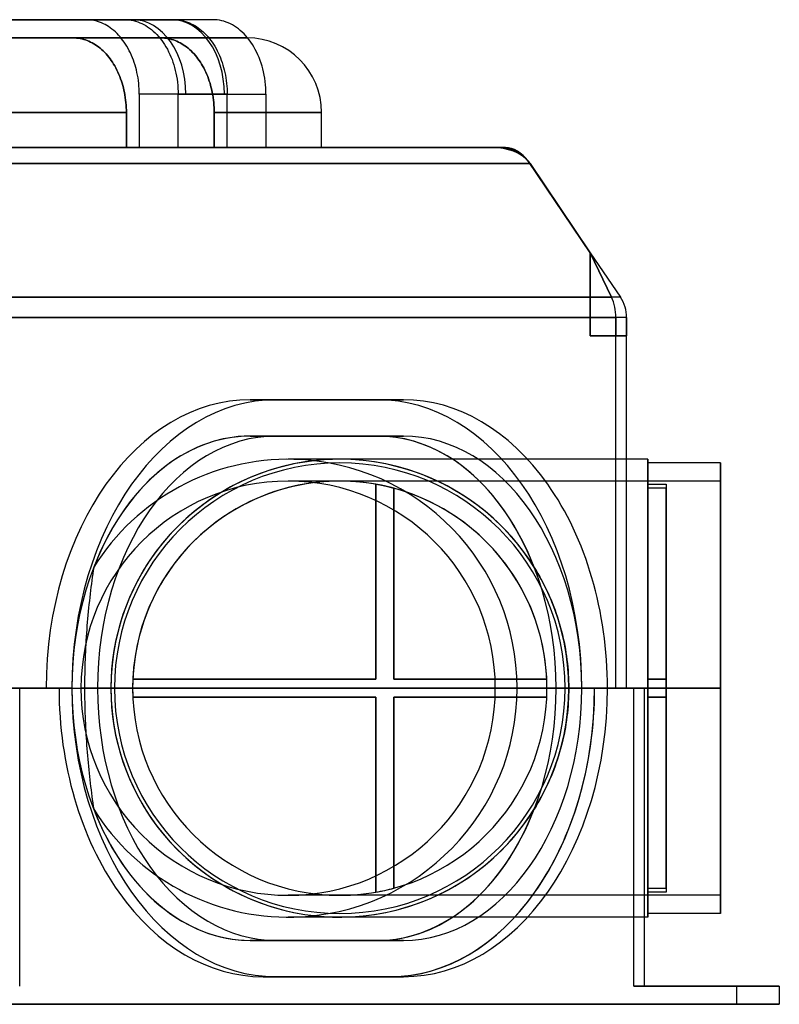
# Model space of a CAD drawing. Header units: millimetres. Extents: x -266 to 266, y 0 to 271.
# Tile 3 of 3: x 57 to 266, y 0 to 271. Entities that reach past the tile are written whole.
import ezdxf

# ---------------------------------------------------------------- set-up
doc = ezdxf.new("R2010")
doc.units = ezdxf.units.MM
doc.layers.add('MAIN-1', color=7, linetype='Continuous')

msp = doc.modelspace()

# ---------------------------------------------------------------- linework, layer by layer
at = {"layer": 'MAIN-1'}
for p, q in [((0, 271), (74.84, 271)), ((85.54, 271), (0, 271)), ((24.18, 271), (99.03, 271)), ((99.03, 271), (24.18, 271)), ((75.35, 270.99), (74.84, 271)), ((74.84, 271), (87.77, 271)), ((85.54, 271), (86.1, 270.98)), ((98.38, 271), (85.54, 271)), ((87.77, 271), (99.03, 271)), ((109.73, 271), (98.38, 271)), ((99.03, 271), (99.54, 270.99)), ((109.73, 271), (99.03, 271)), ((110.31, 270.98), (109.73, 271)), ((75.88, 270.95), (75.35, 270.99)), ((76.41, 270.88), (75.88, 270.95)), ((76.95, 270.79), (76.41, 270.88)), ((77.49, 270.66), (76.95, 270.79)), ((78.02, 270.51), (77.49, 270.66)), ((78.55, 270.33), (78.02, 270.51)), ((79.07, 270.13), (78.55, 270.33)), ((79.58, 269.9), (79.07, 270.13)), ((80.07, 269.65), (79.58, 269.9)), ((80.54, 269.38), (80.07, 269.65)), ((81.01, 269.09), (80.54, 269.38)), ((81.49, 268.77), (81.01, 269.09)), ((81.96, 268.41), (81.49, 268.77)), ((82.43, 268.03), (81.96, 268.41)), ((86.1, 270.98), (86.68, 270.94)), ((86.68, 270.94), (87.27, 270.86)), ((87.27, 270.86), (87.86, 270.74)), ((87.86, 270.74), (88.46, 270.59)), ((88.46, 270.59), (89.04, 270.4)), ((89.04, 270.4), (89.62, 270.18)), ((89.62, 270.18), (90.18, 269.94)), ((90.18, 269.94), (90.73, 269.67)), ((90.73, 269.67), (91.25, 269.37)), ((91.25, 269.37), (91.76, 269.05)), ((91.76, 269.05), (92.29, 268.68)), ((92.29, 268.68), (92.81, 268.28)), ((99.54, 270.99), (100.06, 270.95)), ((100.06, 270.95), (100.59, 270.88)), ((100.59, 270.88), (101.13, 270.79)), ((101.13, 270.79), (101.67, 270.66)), ((101.67, 270.66), (102.21, 270.51)), ((102.21, 270.51), (102.74, 270.33)), ((102.74, 270.33), (103.26, 270.13)), ((103.26, 270.13), (103.76, 269.9)), ((103.76, 269.9), (104.25, 269.65)), ((104.25, 269.65), (104.73, 269.38)), ((104.73, 269.38), (105.2, 269.09)), ((105.2, 269.09), (105.67, 268.77)), ((105.67, 268.77), (106.14, 268.41)), ((106.14, 268.41), (106.61, 268.03)), ((110.91, 270.93), (110.31, 270.98)), ((111.53, 270.84), (110.91, 270.93)), ((112.14, 270.72), (111.53, 270.84)), ((112.76, 270.55), (112.14, 270.72)), ((113.37, 270.35), (112.76, 270.55)), ((113.97, 270.12), (113.37, 270.35)), ((114.55, 269.85), (113.97, 270.12)), ((115.1, 269.56), (114.55, 269.85)), ((115.64, 269.24), (115.1, 269.56)), ((116.18, 268.89), (115.64, 269.24)), ((116.73, 268.49), (116.18, 268.89)), ((117.27, 268.06), (116.73, 268.49)), ((-71.27, 266), (71.27, 266)), ((71.27, 266), (-71.27, 266)), ((71.27, 266), (0, 266)), ((0, 266), (71.27, 266)), ((24.18, 266), (95.46, 266)), ((95.46, 266), (24.18, 266)), ((71.74, 265.99), (71.27, 266)), ((71.27, 266), (71.74, 265.99)), ((72.22, 265.96), (71.74, 265.99)), ((71.74, 265.99), (72.22, 265.96)), ((72.7, 265.9), (72.22, 265.96)), ((72.22, 265.96), (72.7, 265.9)), ((73.19, 265.82), (72.7, 265.9)), ((72.7, 265.9), (73.19, 265.82)), ((73.69, 265.72), (73.19, 265.82)), ((73.19, 265.82), (73.69, 265.72)), ((74.18, 265.59), (73.69, 265.72)), ((73.69, 265.72), (74.18, 265.59)), ((74.67, 265.44), (74.18, 265.59)), ((74.18, 265.59), (74.67, 265.44)), ((82.89, 267.62), (82.43, 268.03)), ((83.35, 267.19), (82.89, 267.62)), ((83.78, 266.73), (83.35, 267.19)), ((84.21, 266.25), (83.78, 266.73)), ((84.61, 265.77), (84.21, 266.25)), ((84.99, 265.27), (84.61, 265.77)), ((92.81, 268.28), (93.32, 267.85)), ((93.32, 267.85), (93.83, 267.38)), ((93.83, 267.38), (94.32, 266.89)), ((94.32, 266.89), (94.79, 266.37)), ((94.79, 266.37), (95.23, 265.84)), ((95.23, 265.84), (95.66, 265.29)), ((95.46, 266), (95.92, 265.99)), ((95.92, 265.99), (95.46, 266)), ((95.46, 266), (108.6, 266)), ((119.13, 266), (95.46, 266)), ((95.92, 265.99), (96.4, 265.96)), ((96.4, 265.96), (95.92, 265.99)), ((96.4, 265.96), (96.89, 265.9)), ((96.89, 265.9), (96.4, 265.96)), ((96.89, 265.9), (97.38, 265.82)), ((97.38, 265.82), (96.89, 265.9)), ((97.38, 265.82), (97.87, 265.72)), ((97.87, 265.72), (97.38, 265.82)), ((97.87, 265.72), (98.36, 265.59)), ((98.36, 265.59), (97.87, 265.72)), ((98.36, 265.59), (98.85, 265.44)), ((98.85, 265.44), (98.36, 265.59)), ((106.61, 268.03), (107.08, 267.62)), ((107.08, 267.62), (107.53, 267.19)), ((107.53, 267.19), (107.97, 266.73)), ((107.97, 266.73), (108.39, 266.25)), ((108.39, 266.25), (108.79, 265.77)), ((108.6, 266), (119.13, 266)), ((108.79, 265.77), (109.17, 265.27)), ((117.8, 267.59), (117.27, 268.06)), ((118.31, 267.08), (117.8, 267.59)), ((118.81, 266.55), (118.31, 267.08)), ((119.28, 266), (118.81, 266.55)), ((119.74, 265.42), (119.28, 266)), ((75.15, 265.27), (74.67, 265.44)), ((74.67, 265.44), (75.15, 265.27)), ((75.62, 265.07), (75.15, 265.27)), ((75.15, 265.27), (75.62, 265.07)), ((76.09, 264.86), (75.62, 265.07)), ((75.62, 265.07), (76.09, 264.86)), ((76.53, 264.63), (76.09, 264.86)), ((76.09, 264.86), (76.53, 264.63)), ((76.96, 264.39), (76.53, 264.63)), ((76.53, 264.63), (76.96, 264.39)), ((77.39, 264.12), (76.96, 264.39)), ((76.96, 264.39), (77.39, 264.12)), ((77.83, 263.83), (77.39, 264.12)), ((77.39, 264.12), (77.83, 263.83)), ((78.26, 263.52), (77.83, 263.83)), ((77.83, 263.83), (78.26, 263.52)), ((78.69, 263.17), (78.26, 263.52)), ((78.26, 263.52), (78.69, 263.17)), ((79.12, 262.81), (78.69, 263.17)), ((78.69, 263.17), (79.12, 262.81)), ((85.35, 264.77), (84.99, 265.27)), ((85.7, 264.24), (85.35, 264.77)), ((86.05, 263.67), (85.7, 264.24)), ((86.39, 263.08), (86.05, 263.67)), ((86.72, 262.47), (86.39, 263.08)), ((95.66, 265.29), (96.05, 264.73)), ((96.05, 264.73), (96.44, 264.14)), ((96.44, 264.14), (96.82, 263.52)), ((96.82, 263.52), (97.19, 262.86)), ((98.85, 265.44), (99.33, 265.27)), ((99.33, 265.27), (98.85, 265.44)), ((99.33, 265.27), (99.81, 265.07)), ((99.81, 265.07), (99.33, 265.27)), ((99.81, 265.07), (100.27, 264.86)), ((100.27, 264.86), (99.81, 265.07)), ((100.27, 264.86), (100.72, 264.63)), ((100.72, 264.63), (100.27, 264.86)), ((100.72, 264.63), (101.15, 264.39)), ((101.15, 264.39), (100.72, 264.63)), ((101.15, 264.39), (101.58, 264.12)), ((101.58, 264.12), (101.15, 264.39)), ((101.58, 264.12), (102.01, 263.83)), ((102.01, 263.83), (101.58, 264.12)), ((102.01, 263.83), (102.44, 263.52)), ((102.44, 263.52), (102.01, 263.83)), ((102.44, 263.52), (102.88, 263.17)), ((102.88, 263.17), (102.44, 263.52)), ((102.88, 263.17), (103.3, 262.81)), ((103.3, 262.81), (102.88, 263.17)), ((109.17, 265.27), (109.53, 264.77)), ((109.53, 264.77), (109.89, 264.24)), ((109.89, 264.24), (110.24, 263.67)), ((110.24, 263.67), (110.58, 263.08)), ((110.58, 263.08), (110.9, 262.47)), ((120.17, 264.83), (119.74, 265.42)), ((120.58, 264.21), (120.17, 264.83)), ((120.99, 263.55), (120.58, 264.21)), ((121.38, 262.84), (120.99, 263.55)), ((79.54, 262.42), (79.12, 262.81)), ((79.12, 262.81), (79.54, 262.42)), ((79.95, 262.01), (79.54, 262.42)), ((79.54, 262.42), (79.95, 262.01)), ((80.34, 261.59), (79.95, 262.01)), ((79.95, 262.01), (80.34, 261.59)), ((80.73, 261.15), (80.34, 261.59)), ((80.34, 261.59), (80.73, 261.15)), ((81.09, 260.71), (80.73, 261.15)), ((80.73, 261.15), (81.09, 260.71)), ((81.44, 260.25), (81.09, 260.71)), ((81.09, 260.71), (81.44, 260.25)), ((81.77, 259.79), (81.44, 260.25)), ((81.44, 260.25), (81.77, 259.79)), ((87.03, 261.84), (86.72, 262.47)), ((87.33, 261.19), (87.03, 261.84)), ((87.6, 260.52), (87.33, 261.19)), ((87.86, 259.86), (87.6, 260.52)), ((97.19, 262.86), (97.55, 262.17)), ((97.55, 262.17), (97.88, 261.46)), ((97.88, 261.46), (98.19, 260.74)), ((98.19, 260.74), (98.48, 260)), ((103.3, 262.81), (103.72, 262.42)), ((103.72, 262.42), (103.3, 262.81)), ((103.72, 262.42), (104.13, 262.01)), ((104.13, 262.01), (103.72, 262.42)), ((104.13, 262.01), (104.53, 261.59)), ((104.53, 261.59), (104.13, 262.01)), ((104.53, 261.59), (104.91, 261.15)), ((104.91, 261.15), (104.53, 261.59)), ((104.91, 261.15), (105.28, 260.71)), ((105.28, 260.71), (104.91, 261.15)), ((105.28, 260.71), (105.62, 260.25)), ((105.62, 260.25), (105.28, 260.71)), ((105.62, 260.25), (105.95, 259.79)), ((105.95, 259.79), (105.62, 260.25)), ((110.9, 262.47), (111.22, 261.84)), ((111.22, 261.84), (111.51, 261.19)), ((111.51, 261.19), (111.79, 260.52)), ((111.79, 260.52), (112.04, 259.86)), ((121.76, 262.11), (121.38, 262.84)), ((122.11, 261.35), (121.76, 262.11)), ((122.44, 260.58), (122.11, 261.35)), ((122.74, 259.79), (122.44, 260.58)), ((82.09, 259.31), (81.77, 259.79)), ((81.77, 259.79), (82.09, 259.31)), ((82.41, 258.8), (82.09, 259.31)), ((82.09, 259.31), (82.41, 258.8)), ((82.73, 258.27), (82.41, 258.8)), ((82.41, 258.8), (82.73, 258.27)), ((83.03, 257.71), (82.73, 258.27)), ((82.73, 258.27), (83.03, 257.71)), ((83.32, 257.14), (83.03, 257.71)), ((83.03, 257.71), (83.32, 257.14)), ((88.09, 259.19), (87.86, 259.86)), ((88.3, 258.52), (88.09, 259.19)), ((88.5, 257.86), (88.3, 258.52)), ((88.68, 257.17), (88.5, 257.86)), ((98.48, 260), (98.74, 259.27)), ((98.74, 259.27), (98.98, 258.53)), ((98.98, 258.53), (99.19, 257.8)), ((99.19, 257.8), (99.38, 257.04)), ((105.95, 259.79), (106.28, 259.31)), ((106.28, 259.31), (105.95, 259.79)), ((106.28, 259.31), (106.6, 258.8)), ((106.6, 258.8), (106.28, 259.31)), ((106.6, 258.8), (106.91, 258.27)), ((106.91, 258.27), (106.6, 258.8)), ((106.91, 258.27), (107.21, 257.71)), ((107.21, 257.71), (106.91, 258.27)), ((107.21, 257.71), (107.51, 257.14)), ((107.51, 257.14), (107.21, 257.71)), ((112.04, 259.86), (112.28, 259.19)), ((112.28, 259.19), (112.49, 258.52)), ((112.49, 258.52), (112.68, 257.86)), ((112.68, 257.86), (112.86, 257.17)), ((123.01, 259.01), (122.74, 259.79)), ((123.25, 258.23), (123.01, 259.01)), ((123.47, 257.44), (123.25, 258.23)), ((83.6, 256.55), (83.32, 257.14)), ((83.32, 257.14), (83.6, 256.55)), ((83.87, 255.95), (83.6, 256.55)), ((83.6, 256.55), (83.87, 255.95)), ((84.11, 255.34), (83.87, 255.95)), ((83.87, 255.95), (84.11, 255.34)), ((84.34, 254.73), (84.11, 255.34)), ((84.11, 255.34), (84.34, 254.73)), ((88.84, 256.46), (88.68, 257.17)), ((88.99, 255.72), (88.84, 256.46)), ((89.12, 254.97), (88.99, 255.72)), ((89.23, 254.22), (89.12, 254.97)), ((99.38, 257.04), (99.56, 256.25)), ((99.56, 256.25), (99.72, 255.43)), ((99.72, 255.43), (99.85, 254.6)), ((107.51, 257.14), (107.79, 256.55)), ((107.79, 256.55), (107.51, 257.14)), ((107.79, 256.55), (108.05, 255.95)), ((108.05, 255.95), (107.79, 256.55)), ((108.05, 255.95), (108.3, 255.34)), ((108.3, 255.34), (108.05, 255.95)), ((108.3, 255.34), (108.53, 254.73)), ((108.53, 254.73), (108.3, 255.34)), ((112.86, 257.17), (113.02, 256.46)), ((113.02, 256.46), (113.17, 255.72)), ((113.17, 255.72), (113.3, 254.97)), ((113.3, 254.97), (113.41, 254.22)), ((123.67, 256.61), (123.47, 257.44)), ((123.84, 255.75), (123.67, 256.61)), ((123.99, 254.87), (123.84, 255.75)), ((124.12, 253.98), (123.99, 254.87)), ((84.55, 254.12), (84.34, 254.73)), ((84.34, 254.73), (84.55, 254.12)), ((84.75, 253.51), (84.55, 254.12)), ((84.55, 254.12), (84.75, 253.51)), ((84.92, 252.9), (84.75, 253.51)), ((84.75, 253.51), (84.92, 252.9)), ((85.09, 252.28), (84.92, 252.9)), ((84.92, 252.9), (85.09, 252.28)), ((85.24, 251.63), (85.09, 252.28)), ((85.09, 252.28), (85.24, 251.63)), ((89.32, 253.45), (89.23, 254.22)), ((89.39, 252.69), (89.32, 253.45)), ((89.44, 251.94), (89.39, 252.69)), ((99.85, 254.6), (99.96, 253.76)), ((99.96, 253.76), (100.04, 252.92)), ((100.04, 252.92), (100.1, 252.09)), ((100.1, 252.09), (100.14, 251.28)), ((108.53, 254.73), (108.74, 254.12)), ((108.74, 254.12), (108.53, 254.73)), ((108.74, 254.12), (108.93, 253.51)), ((108.93, 253.51), (108.74, 254.12)), ((108.93, 253.51), (109.11, 252.9)), ((109.11, 252.9), (108.93, 253.51)), ((109.11, 252.9), (109.27, 252.28)), ((109.27, 252.28), (109.11, 252.9)), ((109.27, 252.28), (109.42, 251.63)), ((109.42, 251.63), (109.27, 252.28)), ((113.41, 254.22), (113.5, 253.45)), ((113.5, 253.45), (113.57, 252.69)), ((113.57, 252.69), (113.62, 251.94)), ((124.21, 253.09), (124.12, 253.98)), ((124.28, 252.2), (124.21, 253.09)), ((124.32, 251.33), (124.28, 252.2)), ((85.38, 250.96), (85.24, 251.63)), ((85.24, 251.63), (85.38, 250.96)), ((85.51, 250.28), (85.38, 250.96)), ((85.38, 250.96), (85.51, 250.28)), ((85.62, 249.59), (85.51, 250.28)), ((85.51, 250.28), (85.62, 249.59)), ((85.71, 248.89), (85.62, 249.59)), ((85.62, 249.59), (85.71, 248.89)), ((89.47, 251.2), (89.44, 251.94)), ((89.47, 250.48), (89.47, 251.2)), ((89.47, 250.48), (89.47, 235.8)), ((102.28, 250.48), (89.47, 250.48)), ((100.14, 251.28), (100.15, 250.48)), ((100.15, 235.8), (100.15, 250.48)), ((100.15, 250.48), (112.89, 250.48)), ((113.66, 250.48), (102.28, 250.48)), ((109.42, 251.63), (109.57, 250.96)), ((109.57, 250.96), (109.42, 251.63)), ((109.57, 250.96), (109.69, 250.28)), ((109.69, 250.28), (109.57, 250.96)), ((109.69, 250.28), (109.8, 249.59)), ((109.8, 249.59), (109.69, 250.28)), ((109.8, 249.59), (109.89, 248.89)), ((109.89, 248.89), (109.8, 249.59)), ((112.89, 250.48), (124.33, 250.48)), ((113.62, 251.94), (113.65, 251.2)), ((113.65, 251.2), (113.66, 250.48)), ((113.66, 235.8), (113.66, 250.48)), ((124.33, 250.48), (124.32, 251.33)), ((124.33, 250.48), (124.33, 235.8)), ((85.78, 248.2), (85.71, 248.89)), ((85.71, 248.89), (85.78, 248.2)), ((85.84, 247.5), (85.78, 248.2)), ((85.78, 248.2), (85.84, 247.5)), ((85.88, 246.81), (85.84, 247.5)), ((85.84, 247.5), (85.88, 246.81)), ((85.91, 246.14), (85.88, 246.81)), ((85.88, 246.81), (85.91, 246.14)), ((109.89, 248.89), (109.97, 248.2)), ((109.97, 248.2), (109.89, 248.89)), ((109.97, 248.2), (110.02, 247.5)), ((110.02, 247.5), (109.97, 248.2)), ((110.02, 247.5), (110.06, 246.81)), ((110.06, 246.81), (110.02, 247.5)), ((110.06, 246.81), (110.09, 246.14)), ((110.09, 246.14), (110.06, 246.81)), ((85.91, 245.48), (-85.91, 245.48)), ((-85.91, 245.48), (85.91, 245.48)), ((85.91, 245.48), (85.91, 246.14)), ((85.91, 246.14), (85.91, 245.48)), ((85.91, 235.8), (85.91, 245.48)), ((85.91, 245.48), (85.91, 235.8)), ((110.09, 246.14), (110.1, 245.48)), ((110.1, 245.48), (110.09, 246.14)), ((110.1, 245.48), (110.1, 235.8)), ((110.1, 235.8), (110.1, 245.48)), ((110.1, 245.48), (139.65, 245.48)), ((113.66, 245.48), (110.1, 245.48)), ((139.65, 245.48), (113.66, 245.48)), ((139.65, 235.8), (139.65, 245.48)), ((85.91, 235.8), (-85.91, 235.8)), ((188.69, 235.8), (37.08, 235.8)), ((37.08, 235.8), (111.77, 235.8)), ((39.27, 235.8), (85.91, 235.8)), ((39.27, 235.8), (186.52, 235.8)), ((89.47, 235.8), (85.91, 235.8)), ((85.91, 235.8), (100.15, 235.8)), ((113.66, 235.8), (89.47, 235.8)), ((100.15, 235.8), (111.77, 235.8)), ((110.1, 235.8), (113.66, 235.8)), ((124.33, 235.8), (110.1, 235.8)), ((110.1, 235.8), (139.65, 235.8)), ((111.77, 235.8), (112.09, 235.8)), ((112.09, 235.8), (112.41, 235.8)), ((112.41, 235.8), (112.73, 235.8)), ((112.73, 235.8), (113.05, 235.8)), ((113.05, 235.8), (113.37, 235.8)), ((113.37, 235.8), (113.68, 235.8)), ((113.68, 235.8), (114, 235.8)), ((114, 235.8), (124.33, 235.8)), ((114, 235.8), (188.69, 235.8)), ((188.69, 235.8), (186.52, 235.8)), ((186.52, 235.8), (188.69, 235.8)), ((186.52, 235.8), (188.69, 235.8)), ((188.69, 235.8), (186.52, 235.8)), ((186.52, 235.8), (188.7, 235.8)), ((188.69, 235.8), (188.69, 235.8)), ((188.69, 235.8), (188.69, 235.8)), ((188.69, 235.8), (188.69, 235.8)), ((190.24, 235.8), (188.7, 235.8)), ((188.7, 235.8), (188.71, 235.8)), ((188.71, 235.8), (188.71, 235.8)), ((188.71, 235.8), (188.71, 235.8)), ((188.71, 235.8), (190.24, 235.8)), ((190.24, 235.8), (188.71, 235.8)), ((190.24, 235.8), (188.71, 235.8)), ((188.71, 235.8), (190.24, 235.8)), ((188.71, 235.8), (190.24, 235.8)), ((40.52, 231.4), (196.98, 231.4)), ((196.98, 231.4), (40.52, 231.4)), ((213.55, 206.87), (196.59, 231.94)), ((196.59, 231.94), (213.55, 206.87)), ((196.98, 231.4), (213.55, 206.87)), ((213.55, 206.87), (196.98, 231.4)), ((196.99, 231.4), (196.99, 231.4)), ((196.99, 231.4), (213.55, 206.87)), ((213.55, 206.87), (196.99, 231.4)), ((213.55, 206.87), (221.84, 194.59)), ((213.55, 206.87), (219.41, 194.59)), ((213.55, 206.86), (213.55, 206.87)), ((213.55, 206.87), (213.55, 206.87)), ((213.55, 206.87), (213.55, 206.87)), ((213.55, 184), (213.55, 206.87)), ((219.41, 194.59), (213.55, 206.87)), ((213.55, 206.87), (221.84, 194.59)), ((213.55, 206.87), (213.55, 184)), ((213.55, 206.87), (213.55, 206.87)), ((213.55, 206.87), (213.55, 184)), ((213.55, 206.87), (213.55, 206.87)), ((213.55, 206.87), (219.41, 194.59)), ((213.55, 206.87), (219.41, 194.59)), ((213.55, 184), (213.55, 206.86)), ((53.24, 194.59), (219.41, 194.59)), ((219.41, 194.59), (53.24, 194.59)), ((221.84, 194.59), (219.41, 194.59)), ((221.84, 194.59), (219.41, 194.59)), ((221.84, 194.59), (221.84, 194.59)), ((54.45, 189), (220.62, 189)), ((220.62, 189), (54.45, 189)), ((223.55, 189), (220.62, 189)), ((220.62, 189), (220.62, 184)), ((223.55, 189), (220.62, 189)), ((220.62, 184), (220.62, 189)), ((220.62, 189), (220.62, 184)), ((220.62, 184), (220.62, 189)), ((223.55, 189), (223.55, 184)), ((223.55, 184), (223.55, 189)), ((223.55, 189), (223.55, 189)), ((220.62, 184), (213.55, 184)), ((213.55, 184), (213.55, 184)), ((213.55, 184), (220.62, 184)), ((213.55, 184), (220.62, 184)), ((213.55, 184), (213.55, 184)), ((220.62, 184), (213.55, 184)), ((223.55, 184), (220.62, 184)), ((220.62, 184), (220.62, 184)), ((223.55, 184), (220.62, 184)), ((220.62, 184), (220.62, 184)), ((220.62, 87), (220.62, 184)), ((223.55, 184), (220.62, 184)), ((220.62, 184), (220.62, 184)), ((220.62, 184), (220.62, 184)), ((220.62, 184), (223.55, 184)), ((220.62, 87), (220.62, 184)), ((223.55, 87), (223.55, 184)), ((223.55, 87), (223.55, 184)), ((223.55, 184), (223.55, 184)), ((223.55, 184), (223.55, 184)), ((127.07, 166.4), (120, 166.4)), ((127.07, 166.4), (120, 166.4)), ((120, 166.4), (155.07, 166.4)), ((155.07, 166.4), (120, 166.4)), ((162.14, 166.4), (127.07, 166.4)), ((127.07, 166.4), (162.14, 166.4)), ((162.14, 166.4), (155.07, 166.4)), ((162.14, 166.4), (155.07, 166.4)), ((127.07, 156.4), (120, 156.4)), ((127.07, 156.4), (120, 156.4)), ((120, 156.4), (155.07, 156.4)), ((155.07, 156.4), (120, 156.4)), ((127.07, 156.4), (162.14, 156.4)), ((162.14, 156.4), (127.07, 156.4)), ((162.14, 156.4), (155.07, 156.4)), ((162.14, 156.4), (155.07, 156.4)), ((144.63, 150), (130.43, 150)), ((144.64, 150), (144.63, 150)), ((223.55, 150), (144.64, 150)), ((229.43, 150), (223.55, 150)), ((229.43, 87), (229.43, 150)), ((229.43, 150), (229.43, 87)), ((229.43, 149), (229.43, 87)), ((249.38, 149), (229.43, 149)), ((249.38, 87), (249.38, 149)), ((249.38, 149), (249.38, 87)), ((249.38, 144), (130.43, 144)), ((249.38, 144), (249.38, 87)), ((154.54, 143.13), (154.54, 143.13)), ((154.54, 89.5), (154.54, 143.13)), ((154.54, 143.13), (154.54, 89.5)), ((159.54, 142.02), (159.54, 142.02)), ((159.54, 89.5), (159.54, 142.02)), ((159.54, 142.02), (159.54, 89.5)), ((229.43, 142.02), (229.43, 143.13)), ((229.43, 143.13), (234.43, 143.13)), ((229.43, 89.5), (229.43, 143.13)), ((234.43, 142.02), (229.43, 142.02)), ((229.43, 142.02), (229.43, 89.5)), ((234.43, 143.13), (234.43, 142.02)), ((234.43, 143.13), (234.43, 89.5)), ((234.43, 89.5), (234.43, 142.02)), ((76.8, 119.39), (76.67, 118.5)), ((76.93, 120.27), (76.8, 119.39)), ((198.13, 120.27), (198.66, 119.42)), ((198.66, 119.42), (199.17, 118.55)), ((76.42, 116.68), (76.29, 115.76)), ((76.54, 117.59), (76.42, 116.68)), ((76.67, 118.5), (76.54, 117.59)), ((199.17, 118.55), (199.67, 117.67)), ((199.67, 117.67), (200.15, 116.78)), ((200.15, 116.78), (200.62, 115.89)), ((76.06, 113.89), (75.94, 112.94)), ((76.18, 114.83), (76.06, 113.89)), ((76.29, 115.76), (76.18, 114.83)), ((200.62, 115.89), (201.08, 114.99)), ((201.08, 114.99), (201.52, 114.08)), ((201.52, 114.08), (201.95, 113.16)), ((75.83, 111.99), (75.73, 111.03)), ((75.94, 112.94), (75.83, 111.99)), ((201.95, 113.16), (202.36, 112.23)), ((202.36, 112.23), (202.76, 111.3)), ((202.76, 111.3), (203.14, 110.36)), ((75.52, 109.09), (75.43, 108.11)), ((75.62, 110.06), (75.52, 109.09)), ((75.73, 111.03), (75.62, 110.06)), ((203.14, 110.36), (203.51, 109.42)), ((203.51, 109.42), (203.87, 108.47)), ((203.87, 108.47), (204.2, 107.52)), ((75.25, 106.13), (75.16, 105.14)), ((75.33, 107.12), (75.25, 106.13)), ((75.43, 108.11), (75.33, 107.12)), ((204.2, 107.52), (204.53, 106.56)), ((204.53, 106.56), (204.83, 105.59)), ((75.01, 103.13), (74.94, 102.13)), ((75.08, 104.14), (75.01, 103.13)), ((75.16, 105.14), (75.08, 104.14)), ((204.83, 105.59), (205.12, 104.62)), ((205.12, 104.62), (205.4, 103.65)), ((205.4, 103.65), (205.66, 102.68)), ((74.87, 101.12), (74.81, 100.11)), ((74.94, 102.13), (74.87, 101.12)), ((205.66, 102.68), (205.9, 101.7)), ((205.9, 101.7), (206.13, 100.72)), ((206.13, 100.72), (206.34, 99.73)), ((74.7, 98.08), (74.65, 97.07)), ((74.75, 99.1), (74.7, 98.08)), ((74.81, 100.11), (74.75, 99.1)), ((206.34, 99.73), (206.53, 98.75)), ((206.53, 98.75), (206.71, 97.77)), ((206.71, 97.77), (206.87, 96.78)), ((74.56, 95.04), (74.53, 94.03)), ((74.6, 96.06), (74.56, 95.04)), ((74.65, 97.07), (74.6, 96.06)), ((206.87, 96.78), (207.02, 95.8)), ((207.02, 95.8), (207.15, 94.81)), ((74.5, 93.02), (74.48, 92.01)), ((74.53, 94.03), (74.5, 93.02)), ((207.15, 94.81), (207.27, 93.83)), ((207.27, 93.83), (207.37, 92.84)), ((207.37, 92.84), (207.45, 91.86)), ((74.44, 89.99), (74.43, 88.99)), ((74.45, 91), (74.44, 89.99)), ((74.48, 92.01), (74.45, 91)), ((87.69, 89.5), (87.69, 89.5)), ((154.54, 89.5), (87.69, 89.5)), ((87.69, 89.5), (154.54, 89.5)), ((154.54, 89.5), (154.54, 89.5)), ((159.54, 89.5), (159.54, 89.5)), ((201.58, 89.5), (159.54, 89.5)), ((159.54, 89.5), (201.58, 89.5)), ((201.58, 89.5), (201.58, 89.5)), ((207.45, 91.86), (207.52, 90.88)), ((207.52, 90.88), (207.57, 89.91)), ((207.57, 89.91), (207.61, 88.93)), ((234.43, 89.5), (229.43, 89.5)), ((229.43, 89.5), (229.43, 87)), ((229.43, 87), (229.43, 89.5)), ((229.43, 89.5), (234.43, 89.5)), ((234.43, 89.5), (229.43, 89.5)), ((229.43, 89.5), (234.43, 89.5)), ((229.43, 89.5), (229.43, 89.5)), ((229.43, 89.5), (229.43, 89.5)), ((234.43, 89.5), (234.43, 87)), ((234.43, 87), (234.43, 89.5)), ((234.43, 89.5), (234.43, 89.5)), ((234.43, 89.5), (234.43, 89.5)), ((63.85, 87), (54.45, 87)), ((54.45, 87), (63.85, 87)), ((67.39, 87), (56.57, 87)), ((56.57, 87), (67.39, 87)), ((56.57, 5), (56.57, 87)), ((56.57, 5), (56.57, 87)), ((63.85, 87), (67.39, 87)), ((67.39, 87), (63.85, 87)), ((67.39, 87), (70.92, 87)), ((70.92, 87), (67.39, 87)), ((70.92, 87), (77.99, 87)), ((211.21, 87), (73.43, 87)), ((74.43, 88.99), (74.42, 87.99)), ((74.42, 87.99), (74.42, 87)), ((77.99, 87), (74.42, 87)), ((74.42, 87), (229.43, 87)), ((74.42, 87), (74.42, 86.03)), ((81.64, 87), (81.64, 87)), ((82.64, 87), (82.64, 87)), ((87.64, 87), (87.64, 87)), ((87.64, 87), (87.64, 87)), ((187.43, 87), (229.43, 87)), ((211.21, 87), (193.43, 87)), ((201.64, 87), (201.64, 87)), ((201.64, 87), (201.64, 87)), ((204.14, 87), (211.21, 87)), ((206.64, 87), (206.64, 87)), ((207.61, 88.93), (207.63, 87.97)), ((207.63, 87.97), (207.64, 87)), ((207.64, 87), (207.63, 86.03)), ((211.21, 87), (207.64, 87)), ((207.64, 87), (207.64, 87)), ((214.75, 87), (211.21, 87)), ((211.21, 87), (214.75, 87)), ((228.5, 87), (211.21, 87)), ((228.5, 87), (211.21, 87)), ((220.62, 87), (211.21, 87)), ((211.21, 87), (220.62, 87)), ((218.28, 87), (214.75, 87)), ((214.75, 87), (218.28, 87)), ((218.28, 87), (214.75, 87)), ((214.75, 87), (225.57, 87)), ((225.57, 87), (218.28, 87)), ((223.55, 87), (220.62, 87)), ((220.62, 87), (223.55, 87)), ((223.55, 87), (223.55, 87)), ((228.5, 87), (225.57, 87)), ((225.57, 87), (228.5, 87)), ((225.57, 5), (225.57, 87)), ((225.57, 5), (225.57, 87)), ((229.43, 87), (228.5, 87)), ((229.43, 87), (228.5, 87)), ((228.5, 87), (228.5, 87)), ((228.5, 5), (228.5, 87)), ((228.5, 5), (228.5, 87)), ((229.43, 87), (249.38, 87)), ((249.38, 87), (229.43, 87)), ((229.43, 84.5), (229.43, 87)), ((229.43, 87), (229.43, 84.5)), ((229.43, 87), (229.43, 24)), ((229.43, 24), (229.43, 87)), ((229.43, 87), (229.43, 25)), ((249.38, 87), (234.43, 87)), ((234.43, 87), (249.38, 87)), ((234.43, 87), (234.43, 84.5)), ((234.43, 84.5), (234.43, 87)), ((249.38, 87), (249.38, 30)), ((249.38, 87), (249.38, 25)), ((249.38, 25), (249.38, 87)), ((74.42, 86.03), (74.43, 85.07)), ((74.43, 85.07), (74.44, 84.09)), ((74.44, 84.09), (74.45, 83.12)), ((87.69, 84.5), (87.69, 84.5)), ((87.69, 84.5), (154.54, 84.5)), ((154.54, 84.5), (87.69, 84.5)), ((154.54, 84.5), (154.54, 30.87)), ((154.54, 84.5), (154.54, 84.5)), ((154.54, 30.87), (154.54, 84.5)), ((159.54, 84.5), (159.54, 31.98)), ((159.54, 84.5), (159.54, 84.5)), ((159.54, 31.98), (159.54, 84.5)), ((159.54, 84.5), (201.58, 84.5)), ((201.58, 84.5), (159.54, 84.5)), ((201.58, 84.5), (201.58, 84.5)), ((207.57, 84.09), (207.52, 83.12)), ((207.61, 85.07), (207.57, 84.09)), ((207.63, 86.03), (207.61, 85.07)), ((234.43, 84.5), (229.43, 84.5)), ((229.43, 84.5), (234.43, 84.5)), ((229.43, 84.5), (234.43, 84.5)), ((229.43, 30.87), (229.43, 84.5)), ((229.43, 84.5), (229.43, 31.98)), ((234.43, 84.5), (229.43, 84.5)), ((229.43, 84.5), (229.43, 84.5)), ((229.43, 84.5), (229.43, 84.5)), ((234.43, 84.5), (234.43, 30.87)), ((234.43, 31.98), (234.43, 84.5)), ((234.43, 84.5), (234.43, 84.5)), ((234.43, 84.5), (234.43, 84.5)), ((74.45, 83.12), (74.47, 82.14)), ((74.47, 82.14), (74.5, 81.16)), ((207.45, 82.14), (207.37, 81.16)), ((207.52, 83.12), (207.45, 82.14)), ((74.5, 81.16), (74.52, 80.17)), ((74.52, 80.17), (74.56, 79.19)), ((74.56, 79.19), (74.59, 78.2)), ((207.15, 79.19), (207.02, 78.2)), ((207.27, 80.17), (207.15, 79.19)), ((207.37, 81.16), (207.27, 80.17)), ((74.59, 78.2), (74.63, 77.22)), ((74.63, 77.22), (74.68, 76.23)), ((74.68, 76.23), (74.73, 75.25)), ((206.71, 76.23), (206.53, 75.25)), ((206.87, 77.22), (206.71, 76.23)), ((207.02, 78.2), (206.87, 77.22)), ((74.73, 75.25), (74.78, 74.27)), ((74.78, 74.27), (74.84, 73.28)), ((74.84, 73.28), (74.91, 72.3)), ((206.13, 73.28), (205.9, 72.3)), ((206.34, 74.27), (206.13, 73.28)), ((206.53, 75.25), (206.34, 74.27)), ((74.91, 72.3), (74.97, 71.32)), ((74.97, 71.32), (75.05, 70.35)), ((205.66, 71.32), (205.4, 70.35)), ((205.9, 72.3), (205.66, 71.32)), ((75.05, 70.35), (75.12, 69.38)), ((75.12, 69.38), (75.2, 68.41)), ((75.2, 68.41), (75.28, 67.44)), ((204.83, 68.41), (204.53, 67.44)), ((205.12, 69.38), (204.83, 68.41)), ((205.4, 70.35), (205.12, 69.38)), ((75.28, 67.44), (75.37, 66.48)), ((75.37, 66.48), (75.46, 65.53)), ((75.46, 65.53), (75.56, 64.58)), ((203.87, 65.53), (203.51, 64.58)), ((204.2, 66.48), (203.87, 65.53)), ((204.53, 67.44), (204.2, 66.48)), ((75.56, 64.58), (75.66, 63.64)), ((75.66, 63.64), (75.76, 62.7)), ((75.76, 62.7), (75.86, 61.77)), ((202.76, 62.7), (202.36, 61.77)), ((203.14, 63.64), (202.76, 62.7)), ((203.51, 64.58), (203.14, 63.64)), ((75.86, 61.77), (75.97, 60.84)), ((75.97, 60.84), (76.08, 59.92)), ((76.08, 59.92), (76.2, 59.01)), ((201.52, 59.92), (201.08, 59.01)), ((201.95, 60.84), (201.52, 59.92)), ((202.36, 61.77), (201.95, 60.84)), ((76.2, 59.01), (76.31, 58.11)), ((76.31, 58.11), (76.43, 57.22)), ((76.43, 57.22), (76.55, 56.33)), ((200.15, 57.22), (199.67, 56.33)), ((200.62, 58.11), (200.15, 57.22)), ((201.08, 59.01), (200.62, 58.11)), ((76.55, 56.33), (76.68, 55.45)), ((76.68, 55.45), (76.8, 54.58)), ((76.8, 54.58), (76.93, 53.73)), ((198.66, 54.58), (198.13, 53.73)), ((199.17, 55.45), (198.66, 54.58)), ((199.67, 56.33), (199.17, 55.45)), ((249.38, 30), (130.43, 30)), ((154.54, 30.87), (154.54, 30.87)), ((159.54, 31.98), (159.54, 31.98)), ((229.43, 30.87), (229.43, 31.98)), ((229.43, 31.98), (234.43, 31.98)), ((234.43, 30.87), (229.43, 30.87)), ((234.43, 31.98), (234.43, 30.87)), ((249.38, 25), (229.43, 25)), ((144.63, 24), (130.43, 24)), ((144.64, 24), (144.63, 24)), ((228.5, 24), (144.64, 24)), ((229.43, 24), (228.5, 24)), ((127.07, 17.6), (120, 17.6)), ((127.07, 17.6), (120, 17.6)), ((155.07, 17.6), (120, 17.6)), ((120, 17.6), (155.07, 17.6)), ((162.14, 17.6), (127.07, 17.6)), ((127.07, 17.6), (162.14, 17.6)), ((162.14, 17.6), (155.07, 17.6)), ((162.14, 17.6), (155.07, 17.6)), ((127.07, 7.6), (123.53, 7.6)), ((158.6, 7.6), (123.53, 7.6)), ((123.53, 7.6), (158.6, 7.6)), ((127.07, 7.6), (123.53, 7.6)), ((127.07, 7.6), (162.14, 7.6)), ((162.14, 7.6), (127.07, 7.6)), ((162.14, 7.6), (158.6, 7.6)), ((162.14, 7.6), (158.6, 7.6)), ((225.57, 5), (228.5, 5)), ((228.5, 5), (225.57, 5)), ((225.57, 5), (253.85, 5)), ((253.85, 5), (225.57, 5)), ((228.5, 5), (228.5, 5)), ((253.85, 0), (253.85, 5)), ((253.85, 0), (253.85, 5)), ((253.85, 5), (265.57, 5)), ((265.57, 5), (253.85, 5)), ((265.57, 5), (265.57, 0)), ((253.85, 0), (28.28, 0)), ((28.28, 0), (253.85, 0)), ((253.85, 0), (265.57, 0)), ((265.57, 0), (253.85, 0))]:
    msp.add_line(p, q, dxfattribs=at)
for centre, radius, start, end in [((119.13, 245.48), 20.52, 0, 90), ((188.7, 225.8), 10, 89.9552, 90.0448), ((188.7, 225.8), 10, 89.9552, 90.0448), ((213.55, 189), 10, 0, 33.9834), ((213.55, 189), 10, 0, 33.9834), ((144.64, 87), 63, 0, 180), ((144.64, 87), 62, 0, 180), ((144.64, 87), 62, 0, 180), ((144.64, 87), 57, 0, 180), ((144.64, 87), 57, 74.8466, 79.9979), ((144.64, 87), 57, 74.8466, 79.9979), ((144.64, 87), 57, 177.4862, 180), ((144.64, 87), 57, 177.4862, 180), ((144.64, 87), 57, 0, 2.5138), ((144.64, 87), 57, 0, 2.5138), ((144.64, 87), 63, 180, 0), ((144.64, 87), 62, 180, 0), ((144.64, 87), 62, 180, 0), ((144.64, 87), 57, 180, 0), ((144.64, 87), 57, 180, 182.5138), ((144.64, 87), 57, 180, 182.5138), ((144.64, 87), 57, 357.4862, 0), ((144.64, 87), 57, 357.4862, 0), ((144.64, 87), 57, 280.0021, 285.1534), ((144.64, 87), 57, 280.0021, 285.1534)]:
    msp.add_arc(centre, radius, start, end, dxfattribs=at)
for centre, major_axis, ratio, start_param, end_param in [((87.77, 250.48), (0, 20.52), 0.707107, -1.570796, 0), ((98.38, 250.48), (0, 20.52), 0.707107, -1.570796, 0), ((183.71, 225.8), (14.23, 3.48), 0.65872, 0.306451, 1.214921), ((183.71, 225.8), (14.23, 3.48), 0.65872, 0.306451, 1.214921), ((188.7, 225.8), (10, 0), 1, 1.570796, 1.571578), ((188.7, 225.8), (0, 10), 1, 0, 0.000781), ((188.7, 225.8), (10, 0), 1, 1.570796, 1.571578), ((188.7, 225.8), (0, -10), 1, 3.141593, 3.142374), ((188.7, 225.8), (10, 0), 1, 0.674203, 1.570796), ((188.7, 225.8), (0, -10), 1, 3.140811, 3.141593), ((188.7, 225.8), (0, 10), 1, -0.000781, 0), ((188.7, 225.8), (10, 0), 1, 0.674203, 1.570796), ((188.7, 225.8), (3.68, -9.3), 1, 1.867785, 2.763597), ((188.7, 225.8), (-3.68, 9.3), 1, -1.273807, -0.377996), ((188.7, 225.8), (0, 10), 1, -0.97686, -0.000781), ((188.7, 225.8), (0, 10), 1, -0.97686, -0.000781), ((190.24, 225.8), (0, 10), 0.707107, -0.000781, 0.000781), ((190.24, 225.8), (0, 10), 0.707107, -0.000781, 0), ((190.24, 225.8), (0, 10), 0.707107, 0, 0.000781), ((192.22, 225.8), (-3.6, 9.71), 0.65872, -1.136163, -0.240352), ((192.22, 225.8), (-3.6, 9.71), 0.65872, -1.136163, -0.240352), ((192.22, 225.8), (-3.6, 9.71), 0.65872, -1.21643, -1.148822), ((192.22, 225.8), (-3.6, 9.71), 0.65872, -1.21643, -1.148822), ((213.55, 189), (0, -10), 0.707107, 1.570796, 2.163919), ((213.55, 189), (0, -10), 0.707107, 1.570796, 2.163919), ((213.55, 189), (0, 10), 0.707107, -1.570796, -0.977674), ((213.55, 189), (0, 10), 0.707107, -1.570796, -0.977674), ((120, 87), (0, 79.4), 0.707107, 0, 1.570796), ((120, 87), (0, 79.4), 0.707107, 0, 1.570796), ((127.07, 87), (0, -79.4), 0.707107, 3.141593, 4.712389), ((127.07, 87), (0, -79.4), 0.707107, 3.141593, 4.712389), ((155.07, 87), (0, 79.4), 0.707107, -1.570796, 0), ((155.07, 87), (0, 79.4), 0.707107, -1.570796, 0), ((162.14, 87), (0, -79.4), 0.707107, 1.570796, 3.141593), ((162.14, 87), (0, -79.4), 0.707107, 1.570796, 3.141593), ((120, 87), (0, 69.4), 0.707107, 0, 1.570796), ((120, 87), (0, 69.4), 0.707107, 0, 1.07076), ((127.07, 87), (0, 69.4), 0.707107, 0, 1.570796), ((127.07, 87), (0, 69.4), 0.707107, 0, 1.570796), ((144.64, 87), (63, 0), 1, 0.556438, 3.141593), ((155.07, 87), (0, 69.4), 0.707107, -1.570796, 0), ((155.07, 87), (0, 69.4), 0.707107, -1.07076, 0), ((162.14, 87), (0, 69.4), 0.707107, -1.570796, 0), ((162.14, 87), (0, 69.4), 0.707107, -1.570796, 0), ((130.43, 87), (0, -63), 1, 3.116712, 4.155951), ((130.43, 87), (0, -63), 1, 1.570796, 3.116712), ((130.43, 87), (0, 57), 1, 0, 1.570796), ((144.64, 87), (57, 0), 1, 0, 3.141593), ((130.43, 87), (0, 57), 1, -1.570796, 0), ((123.53, 87), (0, 79.4), 0.707107, 1.570796, 3.141593), ((123.53, 87), (0, 79.4), 0.707107, 1.570796, 3.141593), ((120, 87), (0, 69.4), 0.707107, 1.570796, 3.141593), ((127.07, 87), (0, -79.4), 0.707107, -1.570796, 0), ((127.07, 87), (0, -79.4), 0.707107, -1.570796, 0), ((130.43, 87), (0, 57), 1, 1.570796, 3.141593), ((127.07, 87), (0, 69.4), 0.707107, 1.570796, 3.141593), ((127.07, 87), (0, 69.4), 0.707107, 1.570796, 3.141593), ((144.64, 87), (63, 0), 1, -3.141593, -0.556438), ((144.64, 87), (57, 0), 1, 3.141593, 6.283185), ((130.43, 87), (0, 57), 1, 3.141593, 4.712389), ((130.43, 87), (0, -63), 1, 0.024881, 1.570796), ((155.07, 87), (0, 69.4), 0.707107, 3.141593, 4.712389), ((158.6, 87), (0, 79.4), 0.707107, 3.141593, 4.712389), ((158.6, 87), (0, 79.4), 0.707107, -3.141593, -1.570796), ((162.14, 87), (0, 69.4), 0.707107, 3.141593, 4.712389), ((162.14, 87), (0, 69.4), 0.707107, 3.141593, 4.712389), ((162.14, 87), (0, -79.4), 0.707107, 0, 1.570796), ((162.14, 87), (0, -79.4), 0.707107, 0, 1.570796), ((130.43, 87), (0, -63), 1, -1.014359, 0.024881), ((120, 87), (0, 69.4), 0.707107, 2.070833, 3.141593), ((155.07, 87), (0, 69.4), 0.707107, 3.141593, 4.212352)]:
    msp.add_ellipse(centre, major_axis=major_axis, ratio=ratio, start_param=start_param, end_param=end_param, dxfattribs=at)

doc.saveas('drawing.dxf')
